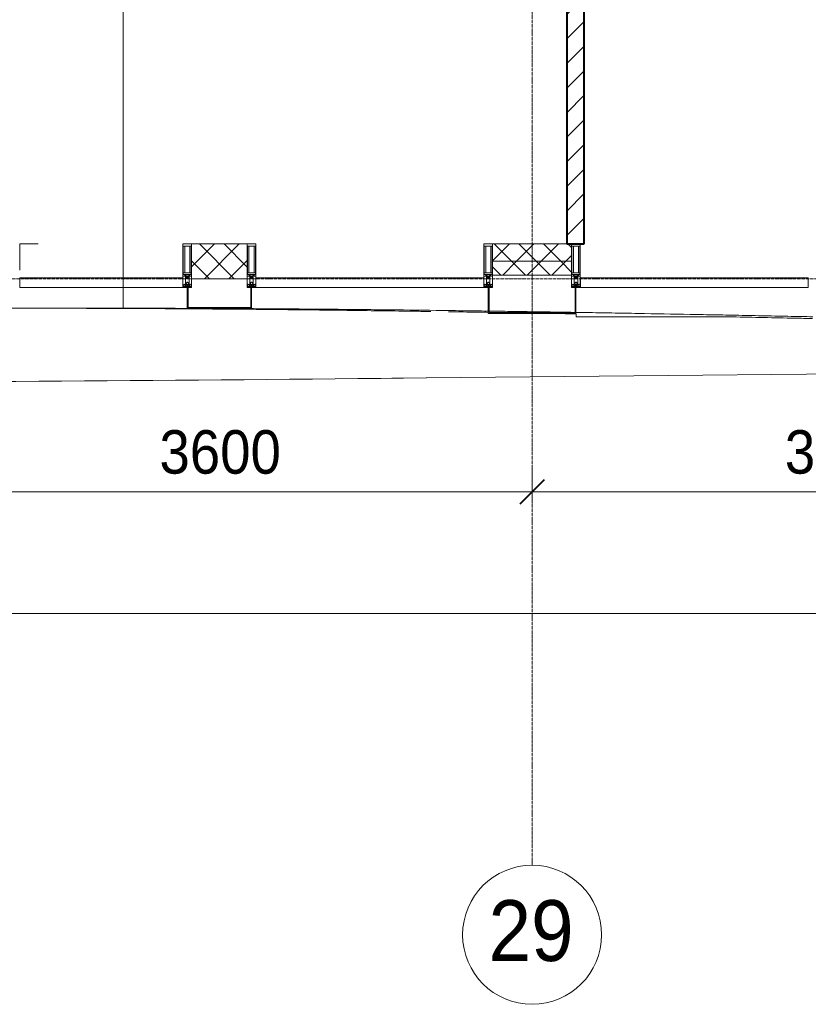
# Model space of a CAD drawing. Header units: millimetres. Extents: x 106966 to 201968, y 7718 to 228773.
# Tile 2 of 44: x 112200 to 116740, y 11226 to 16890. Entities that reach past the tile are written whole.
import ezdxf

# ---------------------------------------------------------------- set-up
doc = ezdxf.new("R2010")
doc.units = ezdxf.units.MM
doc.linetypes.add('ADSK_Линия сетки', pattern=[25, 20, -2.5, 0, -2.5])
doc.linetypes.add('Линия сетки', pattern=[25, 20, -2.5, 0, -2.5])
for name, color, linetype, lineweight in [('Импосты витража', 7, 'Continuous', 18), ('Колонны', 7, 'Continuous', 18), ('Оси', 7, 'Continuous', 9), ('Панели витража', 7, 'Continuous', 18), ('Размеры', 7, 'Continuous', 9), ('Размеры-100', 7, 'Continuous', 9), ('Стены разрез', 7, 'Continuous', 40), ('Стены штриховка', 7, 'Continuous', 40), ('Форма', 7, 'Continuous', 18), ('Формообразующий элемент-перекрытие', 7, 'Continuous', 18), ('Элементы узлов', 7, 'Continuous', 18)]:
    doc.layers.add(name, color=color, linetype=linetype, lineweight=lineweight)
doc.styles.add('Arial', font='arial.ttf', dxfattribs={"width": 0.9, "height": 250})
doc.styles.add('Arial_1', font='arial.ttf', dxfattribs={"width": 0.9, "height": 350})
doc.dimstyles.new('Основной_2_5_мм', dxfattribs={"dimscale": 304.8, "dimtxt": 255.06485, "dimasz": 0.463911, "dimexe": 0.492126, "dimexo": 0.492126, "dimgap": 0.098425, "dimtad": 1, "dimdec": 0, "dimdsep": 46, "dimtxsty": 'Arial', "dimblk1": 'OBLIQUE', "dimblk2": 'OBLIQUE', "dimsah": 1, "dimcen": 0.09, "dimdle": 0.492126, "dimazin": 2, "dimtfac": 1, "dimtdec": 4, "dimtix": 1, "dimtmove": 0, "dimatfit": 3, "dimfxl": 1, "dimtvp": 1, "dimtolj": 1, "dimtzin": 0, "dimlwd": 20, "dimlwe": 20, "dimarcsym": 2})
pattern_1 = [(45, (0, 0), (-70.71068, 70.71068), []), (135, (0, 0), (-70.71068, -70.71068), [])]

# ---------------------------------------------------------------- blocks, each defined once
blk = doc.blocks.new('135_SLK_K4_AR_rvt-1-МКСС_К4_L24_81_300_')
at = {"layer": 'Стены разрез', "lineweight": 9, "true_color": 0xaaaaaa}
h = blk.add_hatch(dxfattribs=at)
h.set_pattern_fill('FP_3', color=253, style=0, pattern_type=2)
h.set_pattern_definition([(45, (0, 0), (-70.71068, 70.71068), [])])
h.paths.add_polyline_path([(115380.3, 15600), (115450, 15600), (115450, 19750), (115350, 19749.6), (115350, 15600)])
at = {"layer": 'Стены разрез', "color": 253, "true_color": 0xaaaaaa}
for p, q in [((115350, 19749.6), (115350, 15600)), ((115450, 15600), (115450, 19750)), ((115350, 15600), (115450, 15600))]:
    blk.add_line(p, q, dxfattribs=at)
blk = doc.blocks.new('System Panel - A_PAN_Glass-7509024-МКСС_К4_L24_81_300_')
at = {"layer": 'Панели витража', "color": 253, "lineweight": 5, "true_color": 0xaaaaaa}
for p, q in [((470, 55), (-470, 55)), ((-470, 55), (-470, 0)), ((-470, 0), (470, 0)), ((470, 0), (470, 55))]:
    blk.add_line(p, q, dxfattribs=at)
blk = doc.blocks.new('Rectangular Mullion - R_StandardFrame_50Wx250H-7126736-МКСС_К4_L24_81_300_')
at = {"layer": 'Импосты витража', "color": 253, "lineweight": 5, "true_color": 0xaaaaaa}
for p in [(112200, 15450), (112305.7, 15600)]:
    blk.add_line(p, (112200, 15600), dxfattribs=at)
blk = doc.blocks.new('System Panel - A_PAN_Glass-7508972-МКСС_К4_L24_81_300_')
at = {"layer": 'Панели витража', "color": 253, "lineweight": 5, "true_color": 0xaaaaaa}
for p, q in [((656.25, 55), (-656.25, 55)), ((-656.25, 55), (-656.25, 0)), ((-656.25, 0), (656.25, 0)), ((656.25, 0), (656.25, 55))]:
    blk.add_line(p, q, dxfattribs=at)
blk = doc.blocks.new('Rectangular Mullion - 50Wx250H-2623690-МКСС_К4_L24_81_300_')
at = {"layer": 'Элементы узлов', "color": 253, "lineweight": 5, "true_color": 0xaaaaaa}
for p, q in [((-25, 65.2), (-25, 250)), ((-25, 250), (0, 250)), ((-23, 237.3), (0, 237.3)), ((-23, 237.3), (-23, 73.6)), ((-14.9, 84), (-14.9, 237.3)), ((25, 250), (0, 250)), ((23, 237.3), (0, 237.3)), ((14.9, 84), (14.9, 237.3)), ((23, 237.3), (23, 73.6)), ((25, 65.2), (25, 250)), ((-14, 65.2), (-25, 65.2)), ((0, 84), (-23, 84)), ((-0.5, 73.6), (-23, 73.6)), ((-14, 71.3), (-14, 65.2)), ((-10, 71.3), (-14, 71.3)), ((-10, 53), (-10, 71.3)), ((-7, 65.2), (-5.9, 67.3)), ((-7, 65.2), (-7, 54.7)), ((-4.1, 67.3), (-5.9, 67.3)), ((-4.1, 67.3), (-2.9, 65.1)), ((-2.9, 65.1), (-2.9, 54.6)), ((0, 84), (23, 84)), ((0.5, 73.6), (23, 73.6)), ((4.1, 67.3), (2.9, 65.1)), ((2.9, 65.1), (2.9, 54.6)), ((4.1, 67.3), (5.9, 67.3)), ((7, 65.2), (5.9, 67.3)), ((7, 65.2), (7, 54.7)), ((10, 71.3), (14, 71.3)), ((10, 53), (10, 71.3)), ((14, 71.3), (14, 65.2)), ((14, 65.2), (25, 65.2)), ((-23.8, 14.6), (-25, 14.2)), ((-25, 0), (-25, 14.2)), ((-22.3, 17), (-23.8, 17)), ((-23.8, 17), (-23.8, 14.6)), ((-22.5, 10.6), (-23.8, 14.6)), ((-22.5, 10.6), (-23.7, 9.9)), ((-23.7, 1.3), (-23.7, 9.9)), ((-23.7, 1.3), (-11.8, 1.3)), ((-23.2, 10.2), (-22.5, 8)), ((-22.5, 8), (-22.5, 4.5)), ((-21.3, 4.5), (-22.5, 4.5)), ((-22.3, 17), (-22.3, 16)), ((-22.3, 16), (-21.3, 16)), ((-19, 17.6), (-21.3, 16)), ((-21.3, 4.5), (-21.3, 6.5)), ((-21.3, 6.5), (-14.2, 6.5)), ((-18.4, 16.6), (-19, 17.6)), ((-7.4, 16.6), (-18.4, 16.6)), ((-14.2, 6.5), (-14.2, 4.5)), ((-13.2, 4.5), (-14.2, 4.5)), ((-13.2, 4.5), (-12.2, 7.2)), ((-12.7, 7.6), (-11.3, 11.4)), ((-12.7, 7.6), (-11.8, 6.9)), ((-12.2, 9), (-12.2, 14.8)), ((-12.2, 14.8), (0, 14.8)), ((-11.8, 1.3), (-11.8, 6.9)), ((-10.5, 11.2), (-11.3, 11.4)), ((-10.5, 1.5), (-10.5, 11.2)), ((-4.8, 1.5), (-10.5, 1.5)), ((-8.7, 53), (-10, 53)), ((-10, 53), (-10, 17)), ((-10, 17), (-7.5, 17)), ((-8.7, 53), (-7, 54.7)), ((-8.5, 23), (-1.5, 30)), ((-8.5, 18.5), (-8.5, 23)), ((-7.5, 18.5), (-8.5, 18.5)), ((-7.5, 17), (-7.5, 18.5)), ((-7.4, 18), (-7.4, 16.6)), ((-2.6, 18), (-7.4, 18)), ((0, 8), (-4.8, 8)), ((-4.8, 1.5), (-4.8, 8)), ((-1.3, 53), (-2.9, 54.6)), ((-2.6, 18), (-2.6, 16.8)), ((-2.6, 16.8), (0, 16.8)), ((-1.5, 30), (0, 30)), ((0, 53), (-1.3, 53)), ((0, 53), (1.3, 53)), ((1.5, 30), (0, 30)), ((2.6, 16.8), (0, 16.8)), ((0, 14.8), (0, 16.8)), ((0, 14.8), (0, 16.8)), ((12.2, 14.8), (0, 14.8)), ((0, 0), (0, 8)), ((0, 8), (4.8, 8)), ((0, 0), (0, 8)), ((1.3, 53), (2.9, 54.6)), ((8.5, 23), (1.5, 30)), ((2.6, 18), (2.6, 16.8)), ((2.6, 18), (7.4, 18)), ((4.8, 1.5), (4.8, 8)), ((4.8, 1.5), (10.5, 1.5)), ((8.7, 53), (7, 54.7)), ((7.4, 18), (7.4, 16.6)), ((7.4, 16.6), (18.4, 16.6)), ((7.5, 18.5), (8.5, 18.5)), ((7.5, 17), (7.5, 18.5)), ((10, 17), (7.5, 17)), ((8.5, 18.5), (8.5, 23)), ((8.7, 53), (10, 53)), ((10, 53), (10, 17)), ((10.5, 11.2), (11.3, 11.4)), ((10.5, 1.5), (10.5, 11.2)), ((12.7, 7.6), (11.3, 11.4)), ((12.7, 7.6), (11.8, 6.9)), ((11.8, 1.3), (11.8, 6.9)), ((23.7, 1.3), (11.8, 1.3)), ((12.2, 9), (12.2, 14.8)), ((13.2, 4.5), (12.2, 7.2)), ((13.2, 4.5), (14.2, 4.5)), ((21.3, 6.5), (14.2, 6.5)), ((14.2, 6.5), (14.2, 4.5)), ((18.4, 16.6), (19, 17.6)), ((19, 17.6), (21.3, 16)), ((22.3, 16), (21.3, 16)), ((21.3, 4.5), (21.3, 6.5)), ((21.3, 4.5), (22.5, 4.5)), ((22.3, 17), (22.3, 16)), ((22.3, 17), (23.8, 17)), ((22.5, 10.6), (23.8, 14.6)), ((22.5, 10.6), (23.7, 9.9)), ((23.2, 10.2), (22.5, 8)), ((22.5, 8), (22.5, 4.5)), ((23.7, 1.3), (23.7, 9.9)), ((23.8, 17), (23.8, 14.6)), ((23.8, 14.6), (25, 14.2)), ((25, 0), (25, 14.2)), ((-25, 0), (0, 0)), ((25, 0), (0, 0))]:
    blk.add_line(p, q, dxfattribs=at)
for centre, start, end in [((-0.5, 73.1), 360, 90), ((0.5, 73.1), 90, 180)]:
    blk.add_arc(centre, 0.5, start, end, dxfattribs=at)
blk = doc.blocks.new('Rectangular Mullion - R_StandardFrame_50Wx250H-7505732-МКСС_К4_L24_81_300_')
at = {"layer": 'Импосты витража', "color": 253, "lineweight": 5, "true_color": 0xaaaaaa}
for p, q in [((-25, -250), (-25, 0)), ((-25, 0), (0, 0)), ((5, 0), (25, 0)), ((25, 0), (25, -250)), ((25, -250), (-25, -250))]:
    blk.add_line(p, q, dxfattribs=at)
blk = doc.blocks.new('Rectangular Mullion - R_StandardFrame_50Wx250H-7505731-МКСС_К4_L24_81_300_')
at = {"layer": 'Импосты витража', "color": 253, "lineweight": 5, "true_color": 0xaaaaaa}
for p, q in [((-25, -250), (-25, 0)), ((-25, 0), (-5, 0)), ((0, 0), (25, 0)), ((25, 0), (25, -250)), ((25, -250), (-25, -250))]:
    blk.add_line(p, q, dxfattribs=at)
blk = doc.blocks.new('System Panel - A_PAN_Glass-7508326-МКСС_К4_L24_81_300_')
at = {"layer": 'Панели витража', "color": 253, "lineweight": 5, "true_color": 0xaaaaaa}
for p, q in [((656.25, 55), (-656.25, 55)), ((-656.25, 55), (-656.25, 0)), ((-656.25, 0), (656.25, 0)), ((656.25, 0), (656.25, 55))]:
    blk.add_line(p, q, dxfattribs=at)
blk = doc.blocks.new('Rectangular Mullion - R_StandardFrame_50Wx250H-V31-МКСС_К4_L24_81_300_')
at = {"layer": 'Импосты витража', "color": 253, "lineweight": 5, "true_color": 0xaaaaaa}
for p, q in [((-25, -250), (-25, 0)), ((-25, 0), (25, 0)), ((25, 0), (25, -250)), ((25, -250), (-25, -250))]:
    blk.add_line(p, q, dxfattribs=at)
blk = doc.blocks.new('A_SLK_PAN_Type1 - Прямой тип панели-6537863-МКСС_К4_L24_81_300_')
at = {"layer": 'Колонны', "lineweight": 5}
for p, q in [((-252.5, 150), (252.5, 150)), ((-252.5, 0), (-252.5, 150)), ((-247.5, 145), (-247.5, 0)), ((247.5, 145), (-247.5, 145)), ((247.5, 0), (247.5, 145)), ((252.5, 150), (252.5, 0)), ((-247.5, 0), (-252.5, 0)), ((252.5, 0), (247.5, 0))]:
    blk.add_line(p, q, dxfattribs=at)
blk = doc.blocks.new('A_OGR_PAN_Отлив - A_OGR_PAN_Отлив-6121488-МКСС_К4_L24_81_300_')
at = {"layer": 'Колонны', "color": 253, "lineweight": 5, "true_color": 0xaaaaaa}
for q in [(-681.2, -152.5), (234.8, -170)]:
    blk.add_line((-681.2, -170), q, dxfattribs=at)
blk = doc.blocks.new('135_SLK_K4_AR_FCD_rvt-1-МКСС_К4_L24_81_300_')
at = {"layer": 'Стены разрез', "lineweight": 5, "true_color": 0xaaaaaa}
h = blk.add_hatch(dxfattribs=at)
h.set_pattern_fill('FP_4', color=253, style=0, pattern_type=2)
h.set_pattern_definition(pattern_1)
h.paths.add_polyline_path([(113491.2, 15400), (113510, 15400), (113510, 15600), (113190, 15600), (113190, 15400), (113281.3, 15400)])
h = blk.add_hatch(dxfattribs=at)
h.set_pattern_fill('FP_4', color=253, style=0, pattern_type=2)
h.set_pattern_definition(pattern_1)
h.paths.add_polyline_path([(115377.5, 15500), (115377.5, 15600), (114922.5, 15600), (114922.5, 15500), (114960.5, 15500)])
h = blk.add_hatch(dxfattribs=at)
h.set_pattern_fill('FP_4', color=253, style=0, pattern_type=2)
h.set_pattern_definition(pattern_1)
h.paths.add_polyline_path([(114960.5, 15420), (115377.5, 15420), (115377.5, 15500), (114922.5, 15500), (114922.5, 15420)])
at = {"layer": 'Колонны', "lineweight": 5}
for p, q in [((113170, 15350), (113165, 15350)), ((113165, 15350), (113165, 15230)), ((113170, 15235), (113170, 15350)), ((113535, 15350), (113530, 15350)), ((113530, 15350), (113530, 15235)), ((113535, 15230), (113535, 15350)), ((113165, 15230), (113535, 15230)), ((113530, 15235), (113170, 15235))]:
    blk.add_line(p, q, dxfattribs=at)
at = {"layer": 'Колонны', "color": 253, "lineweight": 5, "true_color": 0xaaaaaa}
blk.add_line((112100, 15230), (112286.5, 15230), dxfattribs=at)
at = {"layer": 'Стены разрез', "color": 253, "lineweight": 9, "true_color": 0xaaaaaa}
for p, q in [((113510, 15600), (113190, 15600)), ((113190, 15600), (113190, 15400)), ((113510, 15400), (113510, 15600)), ((115377.5, 15600), (114922.5, 15600)), ((114922.5, 15600), (114922.5, 15420)), ((115377.5, 15420), (115377.5, 15600)), ((114922.5, 15420), (115377.5, 15420)), ((113190, 15400), (113510, 15400))]:
    blk.add_line(p, q, dxfattribs=at)
at = {"layer": 'Стены штриховка', "color": 253, "lineweight": 9, "true_color": 0xaaaaaa}
blk.add_line((115377.5, 15500), (114922.5, 15500), dxfattribs=at)
at = {"layer": 'Форма', "color": 253, "lineweight": 9, "true_color": 0xaaaaaa}
blk.add_line((112796.3, 17382.5), (112796.3, 15230), dxfattribs=at)
at = {"layer": 'Форма', "color": 253, "lineweight": 5, "true_color": 0xaaaaaa}
blk.add_line((112286.5, 15230), (112796.3, 15230), dxfattribs=at)
at = {"layer": 'Форма', "color": 253, "lineweight": 5, "true_color": 0xaaaaaa, "flags": 128}
blk.add_lwpolyline([(114341.6, 14827.2), (118320, 14866.3), (121358.5, 14890.7), (123765.7, 14904.4), (125726.1, 14909.6), (127355.1, 14908.1), (128728.7, 14900.7), (129297.5, 14894.7)], dxfattribs=at)
at = {"layer": 'Форма', "color": 253, "lineweight": 9, "true_color": 0xaaaaaa}
for points, knots in [([(112796.3, 15230), (112895.6, 15230), (113094.8, 15229.7), (113394.8, 15228.6), (113645.4, 15227), (113846.1, 15225.5), (113996.6, 15224.2), (114147.1, 15222.8), (114347.2, 15220.7), (114547, 15218.4), (114746.8, 15215.8), (114846.7, 15214.4), (114896.7, 15213.7)], [-1, -1, -1, -1, -0.9875, -0.975, -0.9625, -0.95625, -0.95, -0.94375, -0.9375, -0.925, -0.91875, -0.9125, -0.9125, -0.9125, -0.9125]), ([(114902.3, 15213.7), (114950.4, 15213), (115048.5, 15211.6), (115196.9, 15209.4), (115314, 15207.6), (115381, 15206.5), (115397.8, 15206.2)], [-0.91226419, -0.91226419, -0.91226419, -0.91226419, -0.90625, -0.9, -0.89375, -0.89164243, -0.89164243, -0.89164243, -0.89164243]), ([(115402.8, 15206.1), (115434.3, 15205.6), (115515.8, 15204.3), (115647.3, 15202.1), (115847.1, 15198.6), (116046.9, 15195), (116246.9, 15191.2), (116397.1, 15188.3), (116547.4, 15185.4), (116670, 15182.9), (116742.6, 15181.4), (116765.2, 15180.9)], [-0.89143535, -0.89143535, -0.89143535, -0.89143535, -0.8875, -0.88125, -0.875, -0.8625, -0.85625, -0.85, -0.84375, -0.8375, -0.83467336, -0.83467336, -0.83467336, -0.83467336])]:
    blk.add_open_spline(points, degree=3, knots=knots, dxfattribs=at)
at = {"layer": 'Форма', "color": 253, "lineweight": 5, "true_color": 0xaaaaaa}
blk.add_open_spline([(110342.7, 14800.8), (111739.1, 14804), (113143.2, 14814.2), (114540.7, 14829.4)], degree=3, dxfattribs=at)
at = {"layer": 'Формообразующий элемент-перекрытие', "color": 253, "lineweight": 5, "true_color": 0xaaaaaa}
for points, knots in [([(113451.9, 15224.5), (113427.6, 15224.8), (113281.6, 15225.9), (112906.6, 15228.5), (112555.8, 15229.7), (112326.7, 15230)], [0.95238095, 0.95238095, 0.95238095, 0.95238095, 0.95535714, 0.9702381, 0.9982726, 0.9982726, 0.9982726, 0.9982726]), ([(114567.5, 15211.3), (114536.1, 15211.8), (114383.2, 15213.9), (114108.6, 15217.7), (113768.5, 15221.7), (113550.1, 15223.7), (113453.2, 15224.5)], [0.90688065, 0.90688065, 0.90688065, 0.90688065, 0.91071429, 0.92559524, 0.94047619, 0.95232677, 0.95232677, 0.95232677, 0.95232677]), ([(114897.5, 15206.3), (114877.8, 15206.6), (114801.3, 15207.8), (114724.9, 15209), (114668.2, 15209.8)], [0.893418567, 0.893418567, 0.893418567, 0.893418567, 0.895833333, 0.902771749, 0.902771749, 0.902771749, 0.902771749]), ([(116765, 15170.7), (116730.8, 15171.4), (116576.6, 15174.7), (116422.4, 15178), (116302.4, 15180.4)], [0.81724089, 0.81724089, 0.81724089, 0.81724089, 0.82142857, 0.8361107, 0.8361107, 0.8361107, 0.8361107])]:
    blk.add_open_spline(points, degree=3, knots=knots, dxfattribs=at)
blk.add_open_spline([(115402.5, 15197.7), (115347.4, 15198.7), (115292.3, 15199.7), (115237.2, 15200.6)], degree=3, dxfattribs=at)
at = {"layer": 'Импосты витража', "color": 253, "lineweight": 5, "true_color": 0xaaaaaa}
for name, p in [('Rectangular Mullion - R_StandardFrame_50Wx250H-7126736-МКСС_К4_L24_81_300_', (0, 0)), ('Rectangular Mullion - 50Wx250H-2623690-МКСС_К4_L24_81_300_', (113165, 15350)), ('Rectangular Mullion - 50Wx250H-2623690-МКСС_К4_L24_81_300_', (113535, 15350)), ('Rectangular Mullion - 50Wx250H-2623690-МКСС_К4_L24_81_300_', (114897.5, 15350)), ('Rectangular Mullion - 50Wx250H-2623690-МКСС_К4_L24_81_300_', (115402.5, 15350))]:
    blk.add_blockref(name, p, dxfattribs=at)
at = {"layer": 'Импосты витража', "color": 253, "lineweight": 5, "true_color": 0xaaaaaa, "extrusion": (0, 0, -1), "rotation": 180}
for name, p in [('Rectangular Mullion - R_StandardFrame_50Wx250H-V31-МКСС_К4_L24_81_300_', (-113165, 15350)), ('Rectangular Mullion - R_StandardFrame_50Wx250H-V31-МКСС_К4_L24_81_300_', (-113535, 15350)), ('Rectangular Mullion - R_StandardFrame_50Wx250H-7505732-МКСС_К4_L24_81_300_', (-114897.5, 15350)), ('Rectangular Mullion - R_StandardFrame_50Wx250H-7505731-МКСС_К4_L24_81_300_', (-115402.5, 15350))]:
    blk.add_blockref(name, p, dxfattribs=at)
at = {"layer": 'Колонны', "color": 253, "lineweight": 5, "true_color": 0xaaaaaa, "rotation": 180}
blk.add_blockref('A_SLK_PAN_Type1 - Прямой тип панели-6537863-МКСС_К4_L24_81_300_', (115150, 15350), dxfattribs=at)
at = {"layer": 'Колонны', "color": 253, "lineweight": 5, "true_color": 0xaaaaaa}
blk.add_blockref('A_OGR_PAN_Отлив - A_OGR_PAN_Отлив-6121488-МКСС_К4_L24_81_300_', (116083.8, 15350), dxfattribs=at)
at = {"layer": 'Панели витража', "color": 253, "lineweight": 5, "true_color": 0xaaaaaa}
for name, p in [('System Panel - A_PAN_Glass-7509024-МКСС_К4_L24_81_300_', (112670, 15350)), ('System Panel - A_PAN_Glass-7508326-МКСС_К4_L24_81_300_', (114216.3, 15350)), ('System Panel - A_PAN_Glass-7508972-МКСС_К4_L24_81_300_', (116083.8, 15350))]:
    blk.add_blockref(name, p, dxfattribs=at)
blk = doc.blocks.new('Ось сетки - Круг_Ø8 мм-6577-МКСС_К4_L24_81_300_')
at = {"layer": 'Оси', "lineweight": 20}
for start, end in [(360, 180), (180, 360)]:
    blk.add_arc((0, 0), 4, start, end, dxfattribs=at)
blk = doc.blocks.new('DIMBLOCK1-МКСС_К4_L24_81_300_')
at = {"layer": 'Размеры-100', "lineweight": 20, "transparency": 16777216}
for p, q in [((111550, 14173.9), (111550, 14323.9)), ((115150, 14173.9), (115150, 14323.9)), ((111550, 14173.9), (115150, 14173.9)), ((111550, 14173.9), (111550, 14123.9)), ((115150, 14173.9), (115150, 14123.9))]:
    blk.add_line(p, q, dxfattribs=at)
at = {"layer": 'Размеры-100', "lineweight": 40, "transparency": 16777216}
for p, q in [((111550, 14173.9), (111620.7, 14244.6)), ((115150, 14173.9), (115220.7, 14244.6)), ((111550, 14173.9), (111479.3, 14103.2)), ((115150, 14173.9), (115079.3, 14103.2))]:
    blk.add_line(p, q, dxfattribs=at)
at = {"layer": 'Размеры-100', "color": 0, "lineweight": 20, "transparency": 16777216, "insert": (113004.7, 14528.5), "char_height": 250, "width": 828.765, "attachment_point": 1, "line_spacing_factor": 0.941778, "style": 'Arial'}
blk.add_mtext('3600', dxfattribs=at)
blk = doc.blocks.new('_Oblique')
at = {"color": 0, "linetype": 'ByBlock', "lineweight": -2}
blk.add_line((-0.5, -0.5), (0.5, 0.5), dxfattribs=at)
blk = doc.blocks.new('DIMBLOCK2-МКСС_К4_L24_81_300_')
at = {"layer": 'Размеры-100', "lineweight": 20, "transparency": 16777216}
for p, q in [((115150, 14173.9), (115150, 14323.9)), ((118750, 14173.9), (118750, 14323.9)), ((115150, 14173.9), (118750, 14173.9)), ((115150, 14173.9), (115150, 14123.9)), ((118750, 14173.9), (118750, 14123.9))]:
    blk.add_line(p, q, dxfattribs=at)
at = {"layer": 'Размеры-100', "lineweight": 40, "transparency": 16777216}
for p, q in [((115150, 14173.9), (115220.7, 14244.6)), ((118750, 14173.9), (118820.7, 14244.6)), ((115150, 14173.9), (115079.3, 14103.2)), ((118750, 14173.9), (118679.3, 14103.2))]:
    blk.add_line(p, q, dxfattribs=at)
at = {"layer": 'Размеры-100', "color": 0, "lineweight": 20, "transparency": 16777216, "insert": (116604.7, 14528.5), "char_height": 250, "width": 828.765, "attachment_point": 1, "line_spacing_factor": 0.941778, "style": 'Arial'}
blk.add_mtext('3600', dxfattribs=at)
blk = doc.blocks.new('DIMBLOCK17-МКСС_К4_L24_81_300_')
at = {"layer": 'Размеры-100', "lineweight": 20, "transparency": 16777216}
for p, q in [((111550, 13473.9), (111550, 13623.9)), ((136750, 13473.9), (136750, 13623.9)), ((111400, 13473.9), (136900, 13473.9)), ((111550, 13473.9), (111550, 13423.9)), ((136750, 13473.9), (136750, 13423.9))]:
    blk.add_line(p, q, dxfattribs=at)
at = {"layer": 'Размеры-100', "lineweight": 40, "transparency": 16777216}
for p, q in [((111550, 13473.9), (111620.7, 13544.6)), ((136750, 13473.9), (136820.7, 13544.6)), ((111550, 13473.9), (111479.3, 13403.2)), ((136750, 13473.9), (136679.3, 13403.2))]:
    blk.add_line(p, q, dxfattribs=at)
at = {"layer": 'Размеры-100', "color": 0, "lineweight": 20, "transparency": 16777216, "insert": (123718.4, 13828.5), "char_height": 250, "width": 1035.956, "attachment_point": 1, "line_spacing_factor": 0.941778, "style": 'Arial'}
blk.add_mtext('25200', dxfattribs=at)

msp = doc.modelspace()

# ---------------------------------------------------------------- linework, layer by layer
at = {"layer": 'Оси', "linetype": 'Линия сетки'}
msp.add_line((115150, 12025.7), (115150, 33709.6), dxfattribs=at)
at = {"layer": 'Оси', "linetype": 'ADSK_Линия сетки'}
msp.add_line((136800, 15400), (107783.9, 15400), dxfattribs=at)

# ---------------------------------------------------------------- block references
at = {"lineweight": 5}
for name in ['135_SLK_K4_AR_FCD_rvt-1-МКСС_К4_L24_81_300_', '135_SLK_K4_AR_rvt-1-МКСС_К4_L24_81_300_']:
    msp.add_blockref(name, (0, 0), dxfattribs=at)
at = {"layer": 'Оси', "lineweight": 20, "xscale": 99.99999999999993, "yscale": 99.99999999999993, "zscale": 99.99999999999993}
msp.add_blockref('Ось сетки - Круг_Ø8 мм-6577-МКСС_К4_L24_81_300_', (115150, 11625.7), dxfattribs=at)

# ---------------------------------------------------------------- texts
at = {"layer": 'Оси', "insert": (114899.4, 11824.7), "char_height": 350, "width": 606.076, "attachment_point": 1, "style": 'Arial_1'}
msp.add_mtext('29', dxfattribs=at)

# ---------------------------------------------------------------- dimensions: what is measured, and where the dimension line sits
at = {"layer": 'Размеры', "lineweight": 20}
for base, p1, p2, override, picture, middle in [((115150, 14173.9), (111550, 14273.9), (115150, 14273.9), {"dimpost": '<>', "dimfxl": 3600}, 'DIMBLOCK1-МКСС_К4_L24_81_300_', (113350, 14331.6)), ((118750, 14173.9), (115150, 14273.9), (118750, 14273.9), {"dimpost": '<>', "dimfxl": 3600}, 'DIMBLOCK2-МКСС_К4_L24_81_300_', (116950, 14331.6)), ((136750, 13473.9), (111550, 13573.9), (136750, 13573.9), {"dimpost": '<>', "dimfxl": 25200}, 'DIMBLOCK17-МКСС_К4_L24_81_300_', (124150, 13631.6))]:
    dim = msp.add_linear_dim(base=base, p1=p1, p2=p2, dimstyle='Основной_2_5_мм', override=override, dxfattribs=at)
    dim.commit()
    dim.dimension.update_dxf_attribs({"geometry": picture, "text_midpoint": middle})

doc.saveas('drawing.dxf')
